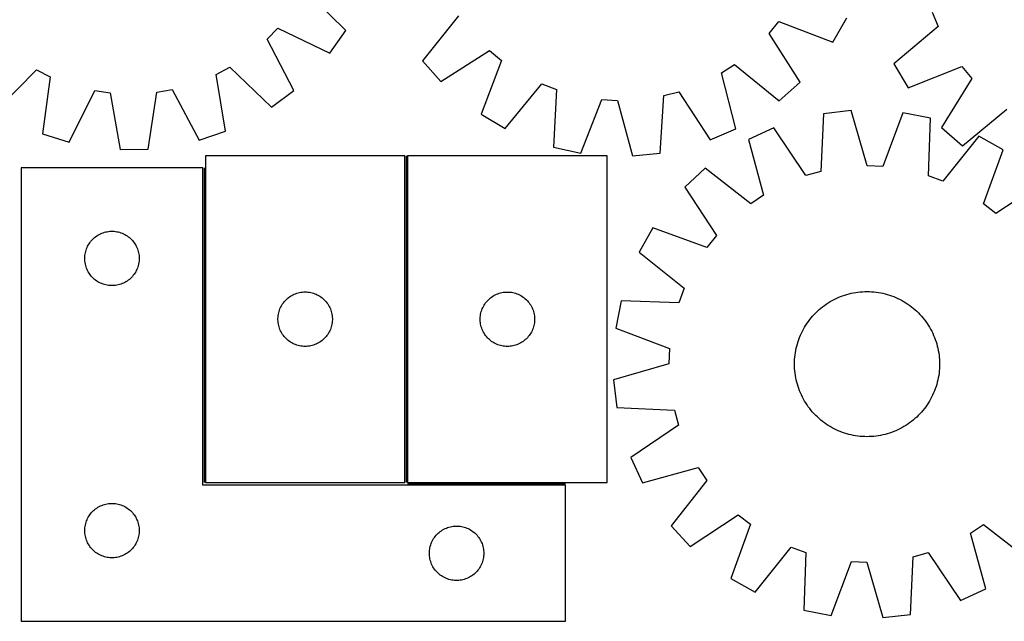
# Model space of a CAD drawing. Header units: millimetres. Extents: x 7 to 1493, y 7 to 2993.
# Tile 6 of 13: x 287 to 830, y 2116 to 2447. Entities that reach past the tile are written whole.
import ezdxf

# ---------------------------------------------------------------- set-up
doc = ezdxf.new("R2010")
doc.units = ezdxf.units.MM
doc.layers.add('COMMON', color=5, linetype='CONTINUOUS', true_color=0x0000ff)
doc.layers.add('CUT', color=7, linetype='CONTINUOUS', true_color=0x000000)

msp = doc.modelspace()

# ---------------------------------------------------------------- linework, layer by layer
at = {"layer": 'COMMON'}
for p, q in [((500.078085, 2372.254669), (500.078085, 2192.286647)), ((388.578084, 2365.754668), (388.578084, 2192.286647)), ((500.828086, 2191.504668), (587.828084, 2191.504668))]:
    msp.add_line(p, q, dxfattribs=at)
at = {"layer": 'CUT'}
for p, q in [((466.788314, 2441.420442), (444.131197, 2463.683187)), ((528.92853, 2449.443171), (508.968897, 2424.733096)), ((790.082683, 2451.489456), (793.269176, 2443.529202)), ((700.166618, 2439.732291), (705.591159, 2446.372601)), ((705.591159, 2446.372601), (735.259702, 2435.025696)), ((735.259702, 2435.025696), (743.00981, 2448.317286)), ((793.269176, 2443.529202), (768.983496, 2423.055304)), ((423.365405, 2436.552968), (429.341086, 2442.702001)), ((429.341086, 2442.702001), (457.923495, 2428.844849)), ((457.923495, 2428.844849), (466.788314, 2441.420442)), ((717.204658, 2412.924085), (700.166618, 2439.732291)), ((438.034038, 2408.378406), (423.365405, 2436.552968)), ((519.215036, 2413.254979), (546.023242, 2430.293019)), ((546.023242, 2430.293019), (552.663553, 2424.868478)), ((508.968897, 2424.733096), (519.215036, 2413.254979)), ((552.663553, 2424.868478), (541.316647, 2395.199935)), ((673.805452, 2417.998543), (681.016466, 2422.637579)), ((681.016466, 2422.637579), (705.726541, 2402.677946)), ((768.983496, 2423.055304), (776.865562, 2409.841539)), ((776.865562, 2409.841539), (806.419656, 2421.483287)), ((806.419656, 2421.483287), (811.910044, 2414.897317)), ((273.848913, 2396.986359), (296.111658, 2419.643476)), ((296.111658, 2419.643476), (303.806323, 2415.860421)), ((395.232266, 2417.167579), (402.815632, 2421.169071)), ((400.476545, 2385.839121), (395.232266, 2417.167579)), ((402.815632, 2421.169071), (425.717022, 2399.157686)), ((681.7254, 2387.23738), (673.805452, 2417.998543)), ((303.806323, 2415.860421), (299.459838, 2384.39484)), ((554.608238, 2387.449827), (574.839313, 2411.938158)), ((574.839313, 2411.938158), (582.830899, 2408.831082)), ((705.726541, 2402.677946), (717.204658, 2412.924085)), ((811.910044, 2414.897317), (795.139773, 2387.920794)), ((314.159317, 2379.849968), (328.331012, 2408.277733)), ((328.331012, 2408.277733), (336.818101, 2407.057617)), ((336.818101, 2407.057617), (342.407748, 2375.788933)), ((357.792226, 2376.008892), (362.485645, 2407.424597)), ((362.485645, 2407.424597), (370.934384, 2408.886853)), ((370.934384, 2408.886853), (385.913008, 2380.875863)), ((425.717022, 2399.157686), (438.034038, 2408.378406)), ((582.830899, 2408.831082), (581.207434, 2377.108233)), ((640.044992, 2373.771566), (642.018396, 2405.47457)), ((642.018396, 2405.47457), (650.310018, 2407.658228)), ((650.310018, 2407.658228), (667.64283, 2381.039656)), ((596.243403, 2373.84477), (607.916988, 2403.386303)), ((607.916988, 2403.386303), (616.477578, 2402.900834)), ((616.477578, 2402.900834), (624.73647, 2372.228934)), ((541.316647, 2395.199935), (554.608238, 2387.449827)), ((730.156641, 2395.439851), (728.714704, 2363.708234)), ((745.437166, 2397.238765), (730.156641, 2395.439851)), ((754.208813, 2366.70955), (745.437166, 2397.238765)), ((773.953308, 2396.100562), (762.776335, 2366.367583)), ((789.041846, 2393.089488), (773.953308, 2396.100562)), ((806.71934, 2377.789449), (831.229456, 2397.994126)), ((787.950131, 2361.343891), (789.041846, 2393.089488)), ((299.459838, 2384.39484), (314.159317, 2379.849968)), ((385.913008, 2380.875863), (400.476545, 2385.839121)), ((667.64283, 2381.039656), (681.7254, 2387.23738)), ((702.684455, 2387.710374), (688.707706, 2381.277564)), ((720.460833, 2361.385954), (702.684455, 2387.710374)), ((795.139773, 2387.920794), (806.71934, 2377.789449)), ((688.707706, 2381.277564), (697.141952, 2350.653419)), ((815.810584, 2383.19502), (795.992655, 2358.371151)), ((829.230163, 2375.668704), (815.810584, 2383.19502)), ((342.407748, 2375.788933), (357.792226, 2376.008892)), ((581.207434, 2377.108233), (596.243403, 2373.84477)), ((624.73647, 2372.228934), (640.044992, 2373.771566)), ((818.381952, 2345.814206), (829.230163, 2375.668704)), ((389.328085, 2372.286647), (389.328085, 2192.286647)), ((499.328085, 2372.286647), (389.328085, 2372.286647)), ((499.328085, 2192.286647), (499.328085, 2372.286647)), ((500.828086, 2372.254669), (500.828086, 2192.254669)), ((610.828086, 2372.254669), (500.828086, 2372.254669)), ((610.828086, 2192.254669), (610.828086, 2372.254669)), ((387.828084, 2365.754668), (287.828084, 2365.754668)), ((287.828084, 2365.754668), (287.828084, 2115.754668)), ((387.828084, 2190.754668), (387.828084, 2365.754668)), ((664.968644, 2365.437022), (653.663814, 2355.000004)), ((690.009678, 2345.894214), (664.968644, 2365.437022)), ((728.714704, 2363.708234), (720.460833, 2361.385954)), ((762.776335, 2366.367583), (754.208813, 2366.70955)), ((795.992655, 2358.371151), (787.950131, 2361.343891)), ((851.631187, 2357.986511), (825.11222, 2340.501686)), ((653.663814, 2355.000004), (671.14864, 2328.481036)), ((697.141952, 2350.653419), (690.009678, 2345.894214)), ((825.11222, 2340.501686), (818.381952, 2345.814206)), ((330.778433, 2328.99485), (331.469368, 2329.340202)), ((331.469368, 2329.340202), (332.177166, 2329.649528)), ((332.177166, 2329.649528), (332.899948, 2329.922007)), ((332.899948, 2329.922007), (333.6358, 2330.156916)), ((333.6358, 2330.156916), (334.382768, 2330.353634)), ((334.382768, 2330.353634), (335.138873, 2330.511638)), ((335.138873, 2330.511638), (335.902109, 2330.630508)), ((335.902109, 2330.630508), (336.670452, 2330.709931)), ((336.670452, 2330.709931), (337.441866, 2330.749695)), ((337.441866, 2330.749695), (338.214303, 2330.749695)), ((338.214303, 2330.749695), (338.985716, 2330.709931)), ((338.985716, 2330.709931), (339.75406, 2330.630508)), ((339.75406, 2330.630508), (340.517296, 2330.511638)), ((340.517296, 2330.511638), (341.2734, 2330.353634)), ((341.2734, 2330.353634), (342.020369, 2330.156916)), ((342.020369, 2330.156916), (342.75622, 2329.922007)), ((342.75622, 2329.922007), (343.479003, 2329.649528)), ((343.479003, 2329.649528), (344.1868, 2329.340202)), ((344.1868, 2329.340202), (344.877735, 2328.99485)), ((635.981621, 2332.598979), (628.455305, 2319.1794)), ((665.83612, 2321.750769), (635.981621, 2332.598979)), ((324.773806, 2323.142889), (325.171451, 2323.805111)), ((325.171451, 2323.805111), (325.602659, 2324.445985)), ((325.602659, 2324.445985), (326.066287, 2325.063811)), ((326.066287, 2325.063811), (326.561105, 2325.65695)), ((326.561105, 2325.65695), (327.085801, 2326.223831)), ((327.085801, 2326.223831), (327.638984, 2326.762949)), ((327.638984, 2326.762949), (328.219187, 2327.272875)), ((328.219187, 2327.272875), (328.82487, 2327.752257)), ((328.82487, 2327.752257), (329.454428, 2328.199824)), ((329.454428, 2328.199824), (330.106192, 2328.614388)), ((330.106192, 2328.614388), (330.778433, 2328.99485)), ((344.877735, 2328.99485), (345.549976, 2328.614388)), ((345.549976, 2328.614388), (346.20174, 2328.199824)), ((346.20174, 2328.199824), (346.831298, 2327.752257)), ((346.831298, 2327.752257), (347.436982, 2327.272875)), ((347.436982, 2327.272875), (348.017184, 2326.762949)), ((348.017184, 2326.762949), (348.570367, 2326.223831)), ((348.570367, 2326.223831), (349.095063, 2325.65695)), ((349.095063, 2325.65695), (349.589881, 2325.063811)), ((349.589881, 2325.063811), (350.053509, 2324.445985)), ((350.053509, 2324.445985), (350.484718, 2323.805111)), ((350.484718, 2323.805111), (350.882363, 2323.142889)), ((671.14864, 2328.481036), (665.83612, 2321.750769)), ((323.006766, 2318.063027), (323.145249, 2318.822949)), ((323.145249, 2318.822949), (323.322668, 2319.574735)), ((323.322668, 2319.574735), (323.538553, 2320.316391)), ((323.538553, 2320.316391), (323.792332, 2321.04595)), ((323.792332, 2321.04595), (324.083331, 2321.761477)), ((324.083331, 2321.761477), (324.410778, 2322.461075)), ((324.410778, 2322.461075), (324.773806, 2323.142889)), ((350.882363, 2323.142889), (351.24539, 2322.461075)), ((351.24539, 2322.461075), (351.572838, 2321.761477)), ((351.572838, 2321.761477), (351.863836, 2321.04595)), ((351.863836, 2321.04595), (352.117615, 2320.316391)), ((352.117615, 2320.316391), (352.3335, 2319.574735)), ((352.3335, 2319.574735), (352.510919, 2318.822949)), ((352.510919, 2318.822949), (352.649403, 2318.063027)), ((628.455305, 2319.1794), (653.279174, 2299.361472)), ((322.828084, 2315.754668), (322.847973, 2316.52685)), ((322.847973, 2314.982487), (322.828084, 2315.754668)), ((322.847973, 2316.52685), (322.907586, 2317.296983)), ((322.907586, 2314.212353), (322.847973, 2314.982487)), ((322.907586, 2317.296983), (323.006766, 2318.063027)), ((323.006766, 2313.44631), (322.907586, 2314.212353)), ((323.145249, 2312.686387), (323.006766, 2313.44631)), ((352.649403, 2313.44631), (352.510919, 2312.686387)), ((352.649403, 2318.063027), (352.748582, 2317.296983)), ((352.748582, 2314.212353), (352.649403, 2313.44631)), ((352.748582, 2317.296983), (352.808196, 2316.52685)), ((352.808196, 2314.982487), (352.748582, 2314.212353)), ((352.808196, 2316.52685), (352.828084, 2315.754668)), ((352.828084, 2315.754668), (352.808196, 2314.982487)), ((323.322668, 2311.934602), (323.145249, 2312.686387)), ((323.538553, 2311.192946), (323.322668, 2311.934602)), ((323.792332, 2310.463387), (323.538553, 2311.192946)), ((324.083331, 2309.74786), (323.792332, 2310.463387)), ((324.410778, 2309.048261), (324.083331, 2309.74786)), ((324.773806, 2308.366447), (324.410778, 2309.048261)), ((325.171451, 2307.704225), (324.773806, 2308.366447)), ((325.602659, 2307.063352), (325.171451, 2307.704225)), ((350.484718, 2307.704225), (350.053509, 2307.063352)), ((350.882363, 2308.366447), (350.484718, 2307.704225)), ((351.24539, 2309.048261), (350.882363, 2308.366447)), ((351.572838, 2309.74786), (351.24539, 2309.048261)), ((351.863836, 2310.463387), (351.572838, 2309.74786)), ((352.117615, 2311.192946), (351.863836, 2310.463387)), ((352.3335, 2311.934602), (352.117615, 2311.192946)), ((352.510919, 2312.686387), (352.3335, 2311.934602)), ((326.066287, 2306.445526), (325.602659, 2307.063352)), ((326.561105, 2305.852387), (326.066287, 2306.445526)), ((327.085801, 2305.285506), (326.561105, 2305.852387)), ((327.638984, 2304.746388), (327.085801, 2305.285506)), ((328.219187, 2304.236462), (327.638984, 2304.746388)), ((328.82487, 2303.75708), (328.219187, 2304.236462)), ((329.454428, 2303.309513), (328.82487, 2303.75708)), ((330.106192, 2302.894949), (329.454428, 2303.309513)), ((330.778433, 2302.514486), (330.106192, 2302.894949)), ((331.469368, 2302.169134), (330.778433, 2302.514486)), ((332.177166, 2301.859809), (331.469368, 2302.169134)), ((332.899948, 2301.58733), (332.177166, 2301.859809)), ((343.479003, 2301.859809), (342.75622, 2301.58733)), ((344.1868, 2302.169134), (343.479003, 2301.859809)), ((344.877735, 2302.514486), (344.1868, 2302.169134)), ((345.549976, 2302.894949), (344.877735, 2302.514486)), ((346.20174, 2303.309513), (345.549976, 2302.894949)), ((346.831298, 2303.75708), (346.20174, 2303.309513)), ((347.436982, 2304.236462), (346.831298, 2303.75708)), ((348.017184, 2304.746388), (347.436982, 2304.236462)), ((348.570367, 2305.285506), (348.017184, 2304.746388)), ((349.095063, 2305.852387), (348.570367, 2305.285506)), ((349.589881, 2306.445526), (349.095063, 2305.852387)), ((350.053509, 2307.063352), (349.589881, 2306.445526)), ((333.6358, 2301.35242), (332.899948, 2301.58733)), ((334.382768, 2301.155703), (333.6358, 2301.35242)), ((335.138873, 2300.997699), (334.382768, 2301.155703)), ((335.902109, 2300.878828), (335.138873, 2300.997699)), ((336.670452, 2300.799405), (335.902109, 2300.878828)), ((337.441866, 2300.759641), (336.670452, 2300.799405)), ((338.214303, 2300.759641), (337.441866, 2300.759641)), ((338.985716, 2300.799405), (338.214303, 2300.759641)), ((339.75406, 2300.878828), (338.985716, 2300.799405)), ((340.517296, 2300.997699), (339.75406, 2300.878828)), ((341.2734, 2301.155703), (340.517296, 2300.997699)), ((342.020369, 2301.35242), (341.2734, 2301.155703)), ((342.75622, 2301.58733), (342.020369, 2301.35242)), ((439.036804, 2296.322399), (439.766363, 2296.576178)), ((439.766363, 2296.576178), (440.508018, 2296.792063)), ((440.508018, 2296.792063), (441.259804, 2296.969482)), ((441.259804, 2296.969482), (442.019727, 2297.107966)), ((442.019727, 2297.107966), (442.78577, 2297.207145)), ((442.78577, 2297.207145), (443.555904, 2297.266759)), ((443.555904, 2297.266759), (444.328085, 2297.286647)), ((444.328085, 2297.286647), (445.100267, 2297.266759)), ((445.100267, 2297.266759), (445.8704, 2297.207145)), ((445.8704, 2297.207145), (446.636444, 2297.107966)), ((446.636444, 2297.107966), (447.396366, 2296.969482)), ((447.396366, 2296.969482), (448.148152, 2296.792063)), ((448.148152, 2296.792063), (448.889808, 2296.576178)), ((448.889808, 2296.576178), (449.619367, 2296.322399)), ((550.536805, 2296.290422), (551.266364, 2296.5442)), ((551.266364, 2296.5442), (552.008019, 2296.760085)), ((552.008019, 2296.760085), (552.759805, 2296.937505)), ((552.759805, 2296.937505), (553.519728, 2297.075988)), ((553.519728, 2297.075988), (554.285771, 2297.175167)), ((554.285771, 2297.175167), (555.055905, 2297.234781)), ((555.055905, 2297.234781), (555.828086, 2297.254669)), ((555.828086, 2297.254669), (556.600268, 2297.234781)), ((556.600268, 2297.234781), (557.370401, 2297.175167)), ((557.370401, 2297.175167), (558.136445, 2297.075988)), ((558.136445, 2297.075988), (558.896367, 2296.937505)), ((558.896367, 2296.937505), (559.648153, 2296.760085)), ((559.648153, 2296.760085), (560.389809, 2296.5442)), ((560.389809, 2296.5442), (561.119368, 2296.290422)), ((653.279174, 2299.361472), (650.306434, 2291.318948)), ((744.217308, 2296.25909), (745.439356, 2296.551672)), ((745.439356, 2296.551672), (746.669992, 2296.805725)), ((746.669992, 2296.805725), (747.908, 2297.020997)), ((747.908, 2297.020997), (749.15216, 2297.197276)), ((749.15216, 2297.197276), (750.401242, 2297.334388)), ((750.401242, 2297.334388), (751.654015, 2297.432198)), ((751.654015, 2297.432198), (752.909242, 2297.490609)), ((752.909242, 2297.490609), (754.165684, 2297.509563)), ((754.165684, 2297.509563), (755.422102, 2297.489042)), ((755.422102, 2297.489042), (756.677256, 2297.429067)), ((756.677256, 2297.429067), (757.929906, 2297.329696)), ((757.929906, 2297.329696), (759.178816, 2297.191027)), ((759.178816, 2297.191027), (760.422755, 2297.013197)), ((760.422755, 2297.013197), (761.660494, 2296.796382)), ((761.660494, 2296.796382), (762.890812, 2296.540796)), ((762.890812, 2296.540796), (764.112495, 2296.24669)), ((431.88293, 2290.660303), (432.330497, 2291.289861)), ((432.330497, 2291.289861), (432.809879, 2291.895545)), ((432.809879, 2291.895545), (433.319805, 2292.475747)), ((433.319805, 2292.475747), (433.858923, 2293.02893)), ((433.858923, 2293.02893), (434.425803, 2293.553626)), ((434.425803, 2293.553626), (435.018943, 2294.048444)), ((435.018943, 2294.048444), (435.636769, 2294.512072)), ((435.636769, 2294.512072), (436.277642, 2294.943281)), ((436.277642, 2294.943281), (436.939864, 2295.340926)), ((436.939864, 2295.340926), (437.621678, 2295.703953)), ((437.621678, 2295.703953), (438.321277, 2296.031401)), ((438.321277, 2296.031401), (439.036804, 2296.322399)), ((449.619367, 2296.322399), (450.334894, 2296.031401)), ((450.334894, 2296.031401), (451.034492, 2295.703953)), ((451.034492, 2295.703953), (451.716306, 2295.340926)), ((451.716306, 2295.340926), (452.378528, 2294.943281)), ((452.378528, 2294.943281), (453.019402, 2294.512072)), ((453.019402, 2294.512072), (453.637227, 2294.048444)), ((453.637227, 2294.048444), (454.230367, 2293.553626)), ((454.230367, 2293.553626), (454.797248, 2293.02893)), ((454.797248, 2293.02893), (455.336366, 2292.475747)), ((455.336366, 2292.475747), (455.846292, 2291.895545)), ((455.846292, 2291.895545), (456.325674, 2291.289861)), ((456.325674, 2291.289861), (456.77324, 2290.660303)), ((543.382931, 2290.628325), (543.830498, 2291.257884)), ((543.830498, 2291.257884), (544.30988, 2291.863567)), ((544.30988, 2291.863567), (544.819806, 2292.443769)), ((544.819806, 2292.443769), (545.358924, 2292.996952)), ((545.358924, 2292.996952), (545.925804, 2293.521648)), ((545.925804, 2293.521648), (546.518944, 2294.016466)), ((546.518944, 2294.016466), (547.13677, 2294.480094)), ((547.13677, 2294.480094), (547.777643, 2294.911303)), ((547.777643, 2294.911303), (548.439865, 2295.308948)), ((548.439865, 2295.308948), (549.121679, 2295.671976)), ((549.121679, 2295.671976), (549.821278, 2295.999423)), ((549.821278, 2295.999423), (550.536805, 2296.290422)), ((561.119368, 2296.290422), (561.834895, 2295.999423)), ((561.834895, 2295.999423), (562.534493, 2295.671976)), ((562.534493, 2295.671976), (563.216307, 2295.308948)), ((563.216307, 2295.308948), (563.878529, 2294.911303)), ((563.878529, 2294.911303), (564.519403, 2294.480094)), ((564.519403, 2294.480094), (565.137228, 2294.016466)), ((565.137228, 2294.016466), (565.730368, 2293.521648)), ((565.730368, 2293.521648), (566.297249, 2292.996952)), ((566.297249, 2292.996952), (566.836367, 2292.443769)), ((566.836367, 2292.443769), (567.346293, 2291.863567)), ((567.346293, 2291.863567), (567.825675, 2291.257884)), ((567.825675, 2291.257884), (568.273241, 2290.628325)), ((618.560838, 2292.410662), (615.549764, 2277.322124)), ((650.306434, 2291.318948), (618.560838, 2292.410662)), ((731.678043, 2290.6068), (732.728736, 2291.29604)), ((732.728736, 2291.29604), (733.80056, 2291.951936)), ((733.80056, 2291.951936), (734.892458, 2292.573841)), ((734.892458, 2292.573841), (736.003351, 2293.161143)), ((736.003351, 2293.161143), (737.132143, 2293.713261)), ((737.132143, 2293.713261), (738.277722, 2294.22965)), ((738.277722, 2294.22965), (739.438955, 2294.7098)), ((739.438955, 2294.7098), (740.614696, 2295.153239)), ((740.614696, 2295.153239), (741.803787, 2295.559528)), ((741.803787, 2295.559528), (743.005053, 2295.928266)), ((743.005053, 2295.928266), (744.217308, 2296.25909)), ((764.112495, 2296.24669), (765.324337, 2295.914356)), ((765.324337, 2295.914356), (766.525142, 2295.54412)), ((766.525142, 2295.54412), (767.713725, 2295.13635)), ((767.713725, 2295.13635), (768.888913, 2294.691446)), ((768.888913, 2294.691446), (770.049547, 2294.209848)), ((770.049547, 2294.209848), (771.19448, 2293.692031)), ((771.19448, 2293.692031), (772.322584, 2293.138507)), ((772.322584, 2293.138507), (773.432744, 2292.549821)), ((773.432744, 2292.549821), (774.523865, 2291.926555)), ((774.523865, 2291.926555), (775.594871, 2291.269323)), ((775.594871, 2291.269323), (776.644704, 2290.578775)), ((429.571116, 2284.975859), (429.72912, 2285.731963)), ((429.72912, 2285.731963), (429.925837, 2286.478932)), ((429.925837, 2286.478932), (430.160747, 2287.214783)), ((430.160747, 2287.214783), (430.433226, 2287.937566)), ((430.433226, 2287.937566), (430.742551, 2288.645363)), ((430.742551, 2288.645363), (431.087903, 2289.336298)), ((431.087903, 2289.336298), (431.468366, 2290.008539)), ((431.468366, 2290.008539), (431.88293, 2290.660303)), ((456.77324, 2290.660303), (457.187805, 2290.008539)), ((457.187805, 2290.008539), (457.568267, 2289.336298)), ((457.568267, 2289.336298), (457.913619, 2288.645363)), ((457.913619, 2288.645363), (458.222945, 2287.937566)), ((458.222945, 2287.937566), (458.495424, 2287.214783)), ((458.495424, 2287.214783), (458.730333, 2286.478932)), ((458.730333, 2286.478932), (458.927051, 2285.731963)), ((458.927051, 2285.731963), (459.085054, 2284.975859)), ((541.071117, 2284.943881), (541.229121, 2285.699985)), ((541.229121, 2285.699985), (541.425838, 2286.446954)), ((541.425838, 2286.446954), (541.660748, 2287.182805)), ((541.660748, 2287.182805), (541.933227, 2287.905588)), ((541.933227, 2287.905588), (542.242552, 2288.613385)), ((542.242552, 2288.613385), (542.587904, 2289.30432)), ((542.587904, 2289.30432), (542.968367, 2289.976561)), ((542.968367, 2289.976561), (543.382931, 2290.628325)), ((568.273241, 2290.628325), (568.687806, 2289.976561)), ((568.687806, 2289.976561), (569.068268, 2289.30432)), ((569.068268, 2289.30432), (569.41362, 2288.613385)), ((569.41362, 2288.613385), (569.722946, 2287.905588)), ((569.722946, 2287.905588), (569.995425, 2287.182805)), ((569.995425, 2287.182805), (570.230334, 2286.446954)), ((570.230334, 2286.446954), (570.427052, 2285.699985)), ((570.427052, 2285.699985), (570.585055, 2284.943881)), ((724.999081, 2284.909623), (725.874117, 2285.811465)), ((725.874117, 2285.811465), (726.777049, 2286.685376)), ((726.777049, 2286.685376), (727.706985, 2287.530494)), ((727.706985, 2287.530494), (728.663009, 2288.345986)), ((728.663009, 2288.345986), (729.644176, 2289.131045)), ((729.644176, 2289.131045), (730.649518, 2289.884898)), ((730.649518, 2289.884898), (731.678043, 2290.6068)), ((776.644704, 2290.578775), (777.672329, 2289.855591)), ((777.672329, 2289.855591), (778.67673, 2289.100486)), ((778.67673, 2289.100486), (779.656918, 2288.314204)), ((779.656918, 2288.314204), (780.611924, 2287.497521)), ((780.611924, 2287.497521), (781.540807, 2286.651245)), ((781.540807, 2286.651245), (782.442648, 2285.776209)), ((782.442648, 2285.776209), (783.31656, 2284.873277)), ((429.333058, 2282.672866), (429.372822, 2283.444279)), ((429.333058, 2281.900429), (429.333058, 2282.672866)), ((429.372822, 2281.129015), (429.333058, 2281.900429)), ((429.372822, 2283.444279), (429.452245, 2284.212623)), ((429.452245, 2280.360672), (429.372822, 2281.129015)), ((429.452245, 2284.212623), (429.571116, 2284.975859)), ((429.571116, 2279.597436), (429.452245, 2280.360672)), ((459.085054, 2284.975859), (459.203925, 2284.212623)), ((459.203925, 2280.360672), (459.085054, 2279.597436)), ((459.203925, 2284.212623), (459.283348, 2283.444279)), ((459.283348, 2281.129015), (459.203925, 2280.360672)), ((459.283348, 2283.444279), (459.323112, 2282.672866)), ((459.323112, 2281.900429), (459.283348, 2281.129015)), ((459.323112, 2282.672866), (459.323112, 2281.900429)), ((540.833059, 2282.640888), (540.872823, 2283.412301)), ((540.833059, 2281.868451), (540.833059, 2282.640888)), ((540.872823, 2281.097037), (540.833059, 2281.868451)), ((540.872823, 2283.412301), (540.952246, 2284.180645)), ((540.952246, 2280.328694), (540.872823, 2281.097037)), ((540.952246, 2284.180645), (541.071117, 2284.943881)), ((541.071117, 2279.565458), (540.952246, 2280.328694)), ((570.585055, 2284.943881), (570.703926, 2284.180645)), ((570.703926, 2280.328694), (570.585055, 2279.565458)), ((570.703926, 2284.180645), (570.783349, 2283.412301)), ((570.783349, 2281.097037), (570.703926, 2280.328694)), ((570.783349, 2283.412301), (570.823113, 2282.640888)), ((570.823113, 2281.868451), (570.783349, 2281.097037)), ((570.823113, 2282.640888), (570.823113, 2281.868451)), ((721.071551, 2280.013521), (721.794734, 2281.041145)), ((721.794734, 2281.041145), (722.54984, 2282.045547)), ((722.54984, 2282.045547), (723.336122, 2283.025734)), ((723.336122, 2283.025734), (724.152804, 2283.980741)), ((724.152804, 2283.980741), (724.999081, 2284.909623)), ((783.31656, 2284.873277), (784.161678, 2283.94334)), ((784.161678, 2283.94334), (784.977169, 2282.987317)), ((784.977169, 2282.987317), (785.762229, 2282.00615)), ((785.762229, 2282.00615), (786.516081, 2281.000808)), ((786.516081, 2281.000808), (787.237984, 2279.972283)), ((429.72912, 2278.841331), (429.571116, 2279.597436)), ((429.925837, 2278.094363), (429.72912, 2278.841331)), ((430.160747, 2277.358511), (429.925837, 2278.094363)), ((430.433226, 2276.635729), (430.160747, 2277.358511)), ((430.742551, 2275.927931), (430.433226, 2276.635729)), ((431.087903, 2275.236996), (430.742551, 2275.927931)), ((431.468366, 2274.564755), (431.087903, 2275.236996)), ((457.568267, 2275.236996), (457.187805, 2274.564755)), ((457.913619, 2275.927931), (457.568267, 2275.236996)), ((458.222945, 2276.635729), (457.913619, 2275.927931)), ((458.495424, 2277.358511), (458.222945, 2276.635729)), ((458.730333, 2278.094363), (458.495424, 2277.358511)), ((458.927051, 2278.841331), (458.730333, 2278.094363)), ((459.085054, 2279.597436), (458.927051, 2278.841331)), ((541.229121, 2278.809353), (541.071117, 2279.565458)), ((541.425838, 2278.062385), (541.229121, 2278.809353)), ((541.660748, 2277.326534), (541.425838, 2278.062385)), ((541.933227, 2276.603751), (541.660748, 2277.326534)), ((542.242552, 2275.895953), (541.933227, 2276.603751)), ((542.587904, 2275.205018), (542.242552, 2275.895953)), ((542.968367, 2274.532777), (542.587904, 2275.205018)), ((569.068268, 2275.205018), (568.687806, 2274.532777)), ((569.41362, 2275.895953), (569.068268, 2275.205018)), ((569.722946, 2276.603751), (569.41362, 2275.895953)), ((569.995425, 2277.326534), (569.722946, 2276.603751)), ((570.230334, 2278.062385), (569.995425, 2277.326534)), ((570.427052, 2278.809353), (570.230334, 2278.062385)), ((570.585055, 2279.565458), (570.427052, 2278.809353)), ((615.549764, 2277.322124), (645.282743, 2266.145152)), ((717.958294, 2274.563297), (718.511818, 2275.6914)), ((718.511818, 2275.6914), (719.100504, 2276.80156)), ((719.100504, 2276.80156), (719.72377, 2277.892682)), ((719.72377, 2277.892682), (720.381002, 2278.963688)), ((720.381002, 2278.963688), (721.071551, 2280.013521)), ((787.237984, 2279.972283), (787.927223, 2278.921589)), ((787.927223, 2278.921589), (788.583119, 2277.849765)), ((788.583119, 2277.849765), (789.205025, 2276.757868)), ((789.205025, 2276.757868), (789.792327, 2275.646975)), ((789.792327, 2275.646975), (790.344444, 2274.518182)), ((431.88293, 2273.912991), (431.468366, 2274.564755)), ((432.330497, 2273.283433), (431.88293, 2273.912991)), ((432.809879, 2272.67775), (432.330497, 2273.283433)), ((433.319805, 2272.097547), (432.809879, 2272.67775)), ((433.858923, 2271.544364), (433.319805, 2272.097547)), ((434.425803, 2271.019668), (433.858923, 2271.544364)), ((435.018943, 2270.52485), (434.425803, 2271.019668)), ((435.636769, 2270.061222), (435.018943, 2270.52485)), ((436.277642, 2269.630014), (435.636769, 2270.061222)), ((436.939864, 2269.232369), (436.277642, 2269.630014)), ((452.378528, 2269.630014), (451.716306, 2269.232369)), ((453.019402, 2270.061222), (452.378528, 2269.630014)), ((453.637227, 2270.52485), (453.019402, 2270.061222)), ((454.230367, 2271.019668), (453.637227, 2270.52485)), ((454.797248, 2271.544364), (454.230367, 2271.019668)), ((455.336366, 2272.097547), (454.797248, 2271.544364)), ((455.846292, 2272.67775), (455.336366, 2272.097547)), ((456.325674, 2273.283433), (455.846292, 2272.67775)), ((456.77324, 2273.912991), (456.325674, 2273.283433)), ((457.187805, 2274.564755), (456.77324, 2273.912991)), ((543.382931, 2273.881013), (542.968367, 2274.532777)), ((543.830498, 2273.251455), (543.382931, 2273.881013)), ((544.30988, 2272.645772), (543.830498, 2273.251455)), ((544.819806, 2272.065569), (544.30988, 2272.645772)), ((545.358924, 2271.512387), (544.819806, 2272.065569)), ((545.925804, 2270.98769), (545.358924, 2271.512387)), ((546.518944, 2270.492872), (545.925804, 2270.98769)), ((547.13677, 2270.029244), (546.518944, 2270.492872)), ((547.777643, 2269.598036), (547.13677, 2270.029244)), ((548.439865, 2269.200391), (547.777643, 2269.598036)), ((563.878529, 2269.598036), (563.216307, 2269.200391)), ((564.519403, 2270.029244), (563.878529, 2269.598036)), ((565.137228, 2270.492872), (564.519403, 2270.029244)), ((565.730368, 2270.98769), (565.137228, 2270.492872)), ((566.297249, 2271.512387), (565.730368, 2270.98769)), ((566.836367, 2272.065569), (566.297249, 2271.512387)), ((567.346293, 2272.645772), (566.836367, 2272.065569)), ((567.825675, 2273.251455), (567.346293, 2272.645772)), ((568.273241, 2273.881013), (567.825675, 2273.251455)), ((568.687806, 2274.532777), (568.273241, 2273.881013)), ((715.73597, 2268.693153), (716.106205, 2269.893958)), ((716.106205, 2269.893958), (716.513976, 2271.082541)), ((716.513976, 2271.082541), (716.95888, 2272.257729)), ((716.95888, 2272.257729), (717.440477, 2273.418363)), ((717.440477, 2273.418363), (717.958294, 2274.563297)), ((790.344444, 2274.518182), (790.860833, 2273.372604)), ((790.860833, 2273.372604), (791.340984, 2272.211371)), ((791.340984, 2272.211371), (791.784423, 2271.035629)), ((791.784423, 2271.035629), (792.190712, 2269.846538)), ((792.190712, 2269.846538), (792.55945, 2268.645273)), ((437.621678, 2268.869341), (436.939864, 2269.232369)), ((438.321277, 2268.541894), (437.621678, 2268.869341)), ((439.036804, 2268.250895), (438.321277, 2268.541894)), ((439.766363, 2267.997116), (439.036804, 2268.250895)), ((440.508018, 2267.781231), (439.766363, 2267.997116)), ((441.259804, 2267.603812), (440.508018, 2267.781231)), ((442.019727, 2267.465329), (441.259804, 2267.603812)), ((442.78577, 2267.366149), (442.019727, 2267.465329)), ((443.555904, 2267.306536), (442.78577, 2267.366149)), ((444.328085, 2267.286647), (443.555904, 2267.306536)), ((445.100267, 2267.306536), (444.328085, 2267.286647)), ((445.8704, 2267.366149), (445.100267, 2267.306536)), ((446.636444, 2267.465329), (445.8704, 2267.366149)), ((447.396366, 2267.603812), (446.636444, 2267.465329)), ((448.148152, 2267.781231), (447.396366, 2267.603812)), ((448.889808, 2267.997116), (448.148152, 2267.781231)), ((449.619367, 2268.250895), (448.889808, 2267.997116)), ((450.334894, 2268.541894), (449.619367, 2268.250895)), ((451.034492, 2268.869341), (450.334894, 2268.541894)), ((451.716306, 2269.232369), (451.034492, 2268.869341)), ((549.121679, 2268.837363), (548.439865, 2269.200391)), ((549.821278, 2268.509916), (549.121679, 2268.837363)), ((550.536805, 2268.218917), (549.821278, 2268.509916)), ((551.266364, 2267.965139), (550.536805, 2268.218917)), ((552.008019, 2267.749253), (551.266364, 2267.965139)), ((552.759805, 2267.571834), (552.008019, 2267.749253)), ((553.519728, 2267.433351), (552.759805, 2267.571834)), ((554.285771, 2267.334171), (553.519728, 2267.433351)), ((555.055905, 2267.274558), (554.285771, 2267.334171)), ((555.828086, 2267.254669), (555.055905, 2267.274558)), ((556.600268, 2267.274558), (555.828086, 2267.254669)), ((557.370401, 2267.334171), (556.600268, 2267.274558)), ((558.136445, 2267.433351), (557.370401, 2267.334171)), ((558.896367, 2267.571834), (558.136445, 2267.433351)), ((559.648153, 2267.749253), (558.896367, 2267.571834)), ((560.389809, 2267.965139), (559.648153, 2267.749253)), ((561.119368, 2268.218917), (560.389809, 2267.965139)), ((561.834895, 2268.509916), (561.119368, 2268.218917)), ((562.534493, 2268.837363), (561.834895, 2268.509916)), ((563.216307, 2269.200391), (562.534493, 2268.837363)), ((645.282743, 2266.145152), (644.940776, 2257.57763)), ((714.637128, 2263.791571), (714.853944, 2265.02931)), ((714.853944, 2265.02931), (715.10953, 2266.259628)), ((715.10953, 2266.259628), (715.403635, 2267.481311)), ((715.403635, 2267.481311), (715.73597, 2268.693153)), ((792.55945, 2268.645273), (792.890273, 2267.433018)), ((792.890273, 2267.433018), (793.182856, 2266.210969)), ((793.182856, 2266.210969), (793.436908, 2264.980334)), ((793.436908, 2264.980334), (793.65218, 2263.742325)), ((714.140762, 2257.534501), (714.161283, 2258.790919)), ((714.161283, 2258.790919), (714.221258, 2260.046072)), ((714.221258, 2260.046072), (714.32063, 2261.298722)), ((714.32063, 2261.298722), (714.459299, 2262.547633)), ((714.459299, 2262.547633), (714.637128, 2263.791571)), ((793.65218, 2263.742325), (793.828459, 2262.498166)), ((793.828459, 2262.498166), (793.965571, 2261.249083)), ((793.965571, 2261.249083), (794.063381, 2259.99631)), ((794.063381, 2259.99631), (794.121792, 2258.741083)), ((794.121792, 2258.741083), (794.140747, 2257.484641)), ((644.940776, 2257.57763), (614.411561, 2248.805983)), ((714.159717, 2256.278058), (714.140762, 2257.534501)), ((714.218128, 2255.022831), (714.159717, 2256.278058)), ((714.315938, 2253.770058), (714.218128, 2255.022831)), ((714.45305, 2252.520976), (714.315938, 2253.770058)), ((793.960879, 2253.72042), (793.82221, 2252.471509)), ((794.060251, 2254.97307), (793.960879, 2253.72042)), ((794.120226, 2256.228223), (794.060251, 2254.97307)), ((794.140747, 2257.484641), (794.120226, 2256.228223)), ((614.411561, 2248.805983), (616.210474, 2233.525457)), ((714.629329, 2251.276817), (714.45305, 2252.520976)), ((714.844601, 2250.038808), (714.629329, 2251.276817)), ((715.098653, 2248.808173), (714.844601, 2250.038808)), ((715.391236, 2247.586124), (715.098653, 2248.808173)), ((715.722059, 2246.373869), (715.391236, 2247.586124)), ((793.171979, 2248.759513), (792.877874, 2247.537831)), ((793.427565, 2249.989831), (793.171979, 2248.759513)), ((793.644381, 2251.22757), (793.427565, 2249.989831)), ((793.82221, 2252.471509), (793.644381, 2251.22757)), ((716.090797, 2245.172603), (715.722059, 2246.373869)), ((716.497086, 2243.983513), (716.090797, 2245.172603)), ((716.940525, 2242.807771), (716.497086, 2243.983513)), ((717.420676, 2241.646538), (716.940525, 2242.807771)), ((791.322629, 2242.761412), (790.841032, 2241.600779)), ((791.767533, 2243.936601), (791.322629, 2242.761412)), ((792.175304, 2245.125184), (791.767533, 2243.936601)), ((792.545539, 2246.325989), (792.175304, 2245.125184)), ((792.877874, 2247.537831), (792.545539, 2246.325989)), ((717.937065, 2240.50096), (717.420676, 2241.646538)), ((718.489182, 2239.372167), (717.937065, 2240.50096)), ((719.076484, 2238.261274), (718.489182, 2239.372167)), ((719.69839, 2237.169377), (719.076484, 2238.261274)), ((720.354286, 2236.097552), (719.69839, 2237.169377)), ((788.557738, 2237.12646), (787.900507, 2236.055454)), ((789.181005, 2238.217581), (788.557738, 2237.12646)), ((789.769691, 2239.327742), (789.181005, 2238.217581)), ((790.323215, 2240.455845), (789.769691, 2239.327742)), ((790.841032, 2241.600779), (790.323215, 2240.455845)), ((616.210474, 2233.525457), (647.942092, 2232.08352)), ((647.942092, 2232.08352), (650.264372, 2223.829649)), ((721.043525, 2235.046859), (720.354286, 2236.097552)), ((721.765428, 2234.018334), (721.043525, 2235.046859)), ((722.51928, 2233.012992), (721.765428, 2234.018334)), ((723.30434, 2232.031825), (722.51928, 2233.012992)), ((724.119831, 2231.075802), (723.30434, 2232.031825)), ((784.945387, 2231.993407), (784.128705, 2231.038401)), ((785.731669, 2232.973595), (784.945387, 2231.993407)), ((786.486775, 2233.977997), (785.731669, 2232.973595)), ((787.209958, 2235.005621), (786.486775, 2233.977997)), ((787.900507, 2236.055454), (787.209958, 2235.005621)), ((724.964949, 2230.145865), (724.119831, 2231.075802)), ((725.838861, 2229.242933), (724.964949, 2230.145865)), ((726.740702, 2228.367897), (725.838861, 2229.242933)), ((727.669585, 2227.52162), (726.740702, 2228.367897)), ((728.624591, 2226.704938), (727.669585, 2227.52162)), ((729.604779, 2225.918656), (728.624591, 2226.704938)), ((730.60918, 2225.163551), (729.604779, 2225.918656)), ((778.637333, 2225.888097), (777.631991, 2225.134244)), ((779.6185, 2226.673156), (778.637333, 2225.888097)), ((780.574524, 2227.488647), (779.6185, 2226.673156)), ((781.50446, 2228.333766), (780.574524, 2227.488647)), ((782.407392, 2229.207677), (781.50446, 2228.333766)), ((783.282428, 2230.109519), (782.407392, 2229.207677)), ((784.128705, 2231.038401), (783.282428, 2230.109519)), ((650.264372, 2223.829649), (623.939951, 2206.053271)), ((731.636805, 2224.440367), (730.60918, 2225.163551)), ((732.686638, 2223.749819), (731.636805, 2224.440367)), ((733.757644, 2223.092587), (732.686638, 2223.749819)), ((734.848765, 2222.469321), (733.757644, 2223.092587)), ((735.958925, 2221.880635), (734.848765, 2222.469321)), ((737.087029, 2221.327111), (735.958925, 2221.880635)), ((738.231962, 2220.809294), (737.087029, 2221.327111)), ((739.392596, 2220.327696), (738.231962, 2220.809294)), ((770.003787, 2220.789492), (768.842554, 2220.309341)), ((771.149366, 2221.305881), (770.003787, 2220.789492)), ((772.278158, 2221.857999), (771.149366, 2221.305881)), ((773.389051, 2222.4453), (772.278158, 2221.857999)), ((774.480949, 2223.067206), (773.389051, 2222.4453)), ((775.552773, 2223.723102), (774.480949, 2223.067206)), ((776.603466, 2224.412342), (775.552773, 2223.723102)), ((777.631991, 2225.134244), (776.603466, 2224.412342)), ((740.567784, 2219.882792), (739.392596, 2220.327696)), ((741.756367, 2219.475021), (740.567784, 2219.882792)), ((742.957172, 2219.104786), (741.756367, 2219.475021)), ((744.169014, 2218.772452), (742.957172, 2219.104786)), ((745.390697, 2218.478346), (744.169014, 2218.772452)), ((746.621015, 2218.22276), (745.390697, 2218.478346)), ((747.858754, 2218.005945), (746.621015, 2218.22276)), ((749.102693, 2217.828115), (747.858754, 2218.005945)), ((750.351603, 2217.689446), (749.102693, 2217.828115)), ((751.604253, 2217.590075), (750.351603, 2217.689446)), ((752.859407, 2217.530099), (751.604253, 2217.590075)), ((754.115825, 2217.509579), (752.859407, 2217.530099)), ((755.372267, 2217.528533), (754.115825, 2217.509579)), ((756.627494, 2217.586944), (755.372267, 2217.528533)), ((757.880267, 2217.684754), (756.627494, 2217.586944)), ((759.129349, 2217.821866), (757.880267, 2217.684754)), ((760.373509, 2217.998145), (759.129349, 2217.821866)), ((761.611517, 2218.213417), (760.373509, 2217.998145)), ((762.842153, 2218.46747), (761.611517, 2218.213417)), ((764.064201, 2218.760052), (762.842153, 2218.46747)), ((765.276456, 2219.090876), (764.064201, 2218.760052)), ((766.477722, 2219.459614), (765.276456, 2219.090876)), ((767.666813, 2219.865903), (766.477722, 2219.459614)), ((768.842554, 2220.309341), (767.666813, 2219.865903)), ((623.939951, 2206.053271), (630.372761, 2192.076523)), ((630.372761, 2192.076523), (660.996906, 2200.510768)), ((660.996906, 2200.510768), (665.756112, 2193.378495)), ((665.756112, 2193.378495), (646.213303, 2168.337461)), ((587.828084, 2190.754668), (387.828084, 2190.754668)), ((389.328085, 2192.286647), (499.328085, 2192.286647)), ((500.828086, 2192.254669), (610.828086, 2192.254669)), ((587.828084, 2115.754668), (587.828084, 2190.754668)), ((327.638984, 2176.762949), (328.219187, 2177.272875)), ((328.219187, 2177.272875), (328.82487, 2177.752257)), ((328.82487, 2177.752257), (329.454428, 2178.199824)), ((329.454428, 2178.199824), (330.106192, 2178.614388)), ((330.106192, 2178.614388), (330.778433, 2178.99485)), ((330.778433, 2178.99485), (331.469368, 2179.340202)), ((331.469368, 2179.340202), (332.177166, 2179.649528)), ((332.177166, 2179.649528), (332.899948, 2179.922007)), ((332.899948, 2179.922007), (333.6358, 2180.156916)), ((333.6358, 2180.156916), (334.382768, 2180.353634)), ((334.382768, 2180.353634), (335.138873, 2180.511638)), ((335.138873, 2180.511638), (335.902109, 2180.630508)), ((335.902109, 2180.630508), (336.670452, 2180.709931)), ((336.670452, 2180.709931), (337.441866, 2180.749695)), ((337.441866, 2180.749695), (338.214303, 2180.749695)), ((338.214303, 2180.749695), (338.985716, 2180.709931)), ((338.985716, 2180.709931), (339.75406, 2180.630508)), ((339.75406, 2180.630508), (340.517296, 2180.511638)), ((340.517296, 2180.511638), (341.2734, 2180.353634)), ((341.2734, 2180.353634), (342.020369, 2180.156916)), ((342.020369, 2180.156916), (342.75622, 2179.922007)), ((342.75622, 2179.922007), (343.479003, 2179.649528)), ((343.479003, 2179.649528), (344.1868, 2179.340202)), ((344.1868, 2179.340202), (344.877735, 2178.99485)), ((344.877735, 2178.99485), (345.549976, 2178.614388)), ((345.549976, 2178.614388), (346.20174, 2178.199824)), ((346.20174, 2178.199824), (346.831298, 2177.752257)), ((346.831298, 2177.752257), (347.436982, 2177.272875)), ((347.436982, 2177.272875), (348.017184, 2176.762949)), ((323.792332, 2171.04595), (324.083331, 2171.761477)), ((324.083331, 2171.761477), (324.410778, 2172.461075)), ((324.410778, 2172.461075), (324.773806, 2173.142889)), ((324.773806, 2173.142889), (325.171451, 2173.805111)), ((325.171451, 2173.805111), (325.602659, 2174.445985)), ((325.602659, 2174.445985), (326.066287, 2175.063811)), ((326.066287, 2175.063811), (326.561105, 2175.65695)), ((326.561105, 2175.65695), (327.085801, 2176.223831)), ((327.085801, 2176.223831), (327.638984, 2176.762949)), ((348.017184, 2176.762949), (348.570367, 2176.223831)), ((348.570367, 2176.223831), (349.095063, 2175.65695)), ((349.095063, 2175.65695), (349.589881, 2175.063811)), ((349.589881, 2175.063811), (350.053509, 2174.445985)), ((350.053509, 2174.445985), (350.484718, 2173.805111)), ((350.484718, 2173.805111), (350.882363, 2173.142889)), ((350.882363, 2173.142889), (351.24539, 2172.461075)), ((351.24539, 2172.461075), (351.572838, 2171.761477)), ((351.572838, 2171.761477), (351.863836, 2171.04595)), ((656.650322, 2157.032631), (683.169289, 2174.517456)), ((683.169289, 2174.517456), (689.899557, 2169.204936)), ((322.828084, 2165.754668), (322.847973, 2166.52685)), ((322.847973, 2166.52685), (322.907586, 2167.296983)), ((322.907586, 2167.296983), (323.006766, 2168.063027)), ((323.006766, 2168.063027), (323.145249, 2168.822949)), ((323.145249, 2168.822949), (323.322668, 2169.574735)), ((323.322668, 2169.574735), (323.538553, 2170.316391)), ((323.538553, 2170.316391), (323.792332, 2171.04595)), ((351.863836, 2171.04595), (352.117615, 2170.316391)), ((352.117615, 2170.316391), (352.3335, 2169.574735)), ((352.3335, 2169.574735), (352.510919, 2168.822949)), ((352.510919, 2168.822949), (352.649403, 2168.063027)), ((352.649403, 2168.063027), (352.748582, 2167.296983)), ((352.748582, 2167.296983), (352.808196, 2166.52685)), ((352.808196, 2166.52685), (352.828084, 2165.754668)), ((520.106192, 2166.114388), (520.778433, 2166.49485)), ((520.778433, 2166.49485), (521.469368, 2166.840202)), ((521.469368, 2166.840202), (522.177166, 2167.149528)), ((522.177166, 2167.149528), (522.899948, 2167.422007)), ((522.899948, 2167.422007), (523.6358, 2167.656916)), ((523.6358, 2167.656916), (524.382768, 2167.853634)), ((524.382768, 2167.853634), (525.138873, 2168.011638)), ((525.138873, 2168.011638), (525.902109, 2168.130508)), ((525.902109, 2168.130508), (526.670452, 2168.209931)), ((526.670452, 2168.209931), (527.441866, 2168.249695)), ((527.441866, 2168.249695), (528.214303, 2168.249695)), ((528.214303, 2168.249695), (528.985716, 2168.209931)), ((528.985716, 2168.209931), (529.75406, 2168.130508)), ((529.75406, 2168.130508), (530.517296, 2168.011638)), ((530.517296, 2168.011638), (531.2734, 2167.853634)), ((531.2734, 2167.853634), (532.020369, 2167.656916)), ((532.020369, 2167.656916), (532.75622, 2167.422007)), ((532.75622, 2167.422007), (533.479003, 2167.149528)), ((533.479003, 2167.149528), (534.1868, 2166.840202)), ((534.1868, 2166.840202), (534.877735, 2166.49485)), ((534.877735, 2166.49485), (535.549976, 2166.114388)), ((646.213303, 2168.337461), (656.650322, 2157.032631)), ((689.899557, 2169.204936), (679.051346, 2139.350438)), ((811.139557, 2164.365722), (818.271831, 2169.124928)), ((818.271831, 2169.124928), (843.312865, 2149.58212)), ((322.847973, 2164.982487), (322.828084, 2165.754668)), ((322.907586, 2164.212353), (322.847973, 2164.982487)), ((323.006766, 2163.44631), (322.907586, 2164.212353)), ((323.145249, 2162.686387), (323.006766, 2163.44631)), ((323.322668, 2161.934602), (323.145249, 2162.686387)), ((323.538553, 2161.192946), (323.322668, 2161.934602)), ((323.792332, 2160.463387), (323.538553, 2161.192946)), ((352.117615, 2161.192946), (351.863836, 2160.463387)), ((352.3335, 2161.934602), (352.117615, 2161.192946)), ((352.510919, 2162.686387), (352.3335, 2161.934602)), ((352.649403, 2163.44631), (352.510919, 2162.686387)), ((352.748582, 2164.212353), (352.649403, 2163.44631)), ((352.808196, 2164.982487), (352.748582, 2164.212353)), ((352.828084, 2165.754668), (352.808196, 2164.982487)), ((514.773806, 2160.642889), (515.171451, 2161.305111)), ((515.171451, 2161.305111), (515.602659, 2161.945985)), ((515.602659, 2161.945985), (516.066287, 2162.563811)), ((516.066287, 2162.563811), (516.561105, 2163.15695)), ((516.561105, 2163.15695), (517.085801, 2163.723831)), ((517.085801, 2163.723831), (517.638984, 2164.262949)), ((517.638984, 2164.262949), (518.219187, 2164.772875)), ((518.219187, 2164.772875), (518.82487, 2165.252257)), ((518.82487, 2165.252257), (519.454428, 2165.699824)), ((519.454428, 2165.699824), (520.106192, 2166.114388)), ((535.549976, 2166.114388), (536.20174, 2165.699824)), ((536.20174, 2165.699824), (536.831298, 2165.252257)), ((536.831298, 2165.252257), (537.436982, 2164.772875)), ((537.436982, 2164.772875), (538.017184, 2164.262949)), ((538.017184, 2164.262949), (538.570367, 2163.723831)), ((538.570367, 2163.723831), (539.095063, 2163.15695)), ((539.095063, 2163.15695), (539.589881, 2162.563811)), ((539.589881, 2162.563811), (540.053509, 2161.945985)), ((540.053509, 2161.945985), (540.484718, 2161.305111)), ((540.484718, 2161.305111), (540.882363, 2160.642889)), ((819.573803, 2133.741578), (811.139557, 2164.365722)), ((324.083331, 2159.74786), (323.792332, 2160.463387)), ((324.410778, 2159.048261), (324.083331, 2159.74786)), ((324.773806, 2158.366447), (324.410778, 2159.048261)), ((325.171451, 2157.704225), (324.773806, 2158.366447)), ((325.602659, 2157.063352), (325.171451, 2157.704225)), ((326.066287, 2156.445526), (325.602659, 2157.063352)), ((326.561105, 2155.852387), (326.066287, 2156.445526)), ((327.085801, 2155.285506), (326.561105, 2155.852387)), ((327.638984, 2154.746388), (327.085801, 2155.285506)), ((348.570367, 2155.285506), (348.017184, 2154.746388)), ((349.095063, 2155.852387), (348.570367, 2155.285506)), ((349.589881, 2156.445526), (349.095063, 2155.852387)), ((350.053509, 2157.063352), (349.589881, 2156.445526)), ((350.484718, 2157.704225), (350.053509, 2157.063352)), ((350.882363, 2158.366447), (350.484718, 2157.704225)), ((351.24539, 2159.048261), (350.882363, 2158.366447)), ((351.572838, 2159.74786), (351.24539, 2159.048261)), ((351.863836, 2160.463387), (351.572838, 2159.74786)), ((512.907586, 2154.796983), (513.006766, 2155.563027)), ((513.006766, 2155.563027), (513.145249, 2156.322949)), ((513.145249, 2156.322949), (513.322668, 2157.074735)), ((513.322668, 2157.074735), (513.538553, 2157.816391)), ((513.538553, 2157.816391), (513.792332, 2158.54595)), ((513.792332, 2158.54595), (514.083331, 2159.261477)), ((514.083331, 2159.261477), (514.410778, 2159.961075)), ((514.410778, 2159.961075), (514.773806, 2160.642889)), ((540.882363, 2160.642889), (541.24539, 2159.961075)), ((541.24539, 2159.961075), (541.572838, 2159.261477)), ((541.572838, 2159.261477), (541.863836, 2158.54595)), ((541.863836, 2158.54595), (542.117615, 2157.816391)), ((542.117615, 2157.816391), (542.3335, 2157.074735)), ((542.3335, 2157.074735), (542.510919, 2156.322949)), ((542.510919, 2156.322949), (542.649403, 2155.563027)), ((542.649403, 2155.563027), (542.748582, 2154.796983)), ((692.470925, 2131.824122), (712.288854, 2156.647991)), ((712.288854, 2156.647991), (720.331377, 2153.675251)), ((328.219187, 2154.236462), (327.638984, 2154.746388)), ((328.82487, 2153.75708), (328.219187, 2154.236462)), ((329.454428, 2153.309513), (328.82487, 2153.75708)), ((330.106192, 2152.894949), (329.454428, 2153.309513)), ((330.778433, 2152.514486), (330.106192, 2152.894949)), ((331.469368, 2152.169134), (330.778433, 2152.514486)), ((332.177166, 2151.859809), (331.469368, 2152.169134)), ((332.899948, 2151.58733), (332.177166, 2151.859809)), ((333.6358, 2151.35242), (332.899948, 2151.58733)), ((334.382768, 2151.155703), (333.6358, 2151.35242)), ((335.138873, 2150.997699), (334.382768, 2151.155703)), ((335.902109, 2150.878828), (335.138873, 2150.997699)), ((336.670452, 2150.799405), (335.902109, 2150.878828)), ((337.441866, 2150.759641), (336.670452, 2150.799405)), ((338.214303, 2150.759641), (337.441866, 2150.759641)), ((338.985716, 2150.799405), (338.214303, 2150.759641)), ((339.75406, 2150.878828), (338.985716, 2150.799405)), ((340.517296, 2150.997699), (339.75406, 2150.878828)), ((341.2734, 2151.155703), (340.517296, 2150.997699)), ((342.020369, 2151.35242), (341.2734, 2151.155703)), ((342.75622, 2151.58733), (342.020369, 2151.35242)), ((343.479003, 2151.859809), (342.75622, 2151.58733)), ((344.1868, 2152.169134), (343.479003, 2151.859809)), ((344.877735, 2152.514486), (344.1868, 2152.169134)), ((345.549976, 2152.894949), (344.877735, 2152.514486)), ((346.20174, 2153.309513), (345.549976, 2152.894949)), ((346.831298, 2153.75708), (346.20174, 2153.309513)), ((347.436982, 2154.236462), (346.831298, 2153.75708)), ((348.017184, 2154.746388), (347.436982, 2154.236462)), ((512.828084, 2153.254668), (512.847973, 2154.02685)), ((512.847973, 2152.482487), (512.828084, 2153.254668)), ((512.847973, 2154.02685), (512.907586, 2154.796983)), ((512.907586, 2151.712353), (512.847973, 2152.482487)), ((513.006766, 2150.94631), (512.907586, 2151.712353)), ((513.145249, 2150.186387), (513.006766, 2150.94631)), ((513.322668, 2149.434602), (513.145249, 2150.186387)), ((542.510919, 2150.186387), (542.3335, 2149.434602)), ((542.649403, 2150.94631), (542.510919, 2150.186387)), ((542.748582, 2151.712353), (542.649403, 2150.94631)), ((542.748582, 2154.796983), (542.808196, 2154.02685)), ((542.808196, 2152.482487), (542.748582, 2151.712353)), ((542.808196, 2154.02685), (542.828084, 2153.254668)), ((542.828084, 2153.254668), (542.808196, 2152.482487)), ((720.331377, 2153.675251), (719.239663, 2121.929654)), ((778.124868, 2119.57929), (779.566805, 2151.310908)), ((779.566805, 2151.310908), (787.820676, 2153.633188)), ((787.820676, 2153.633188), (805.597054, 2127.308768)), ((513.538553, 2148.692946), (513.322668, 2149.434602)), ((513.792332, 2147.963387), (513.538553, 2148.692946)), ((514.083331, 2147.24786), (513.792332, 2147.963387)), ((514.410778, 2146.548261), (514.083331, 2147.24786)), ((514.773806, 2145.866447), (514.410778, 2146.548261)), ((515.171451, 2145.204225), (514.773806, 2145.866447)), ((515.602659, 2144.563352), (515.171451, 2145.204225)), ((516.066287, 2143.945526), (515.602659, 2144.563352)), ((540.053509, 2144.563352), (539.589881, 2143.945526)), ((540.484718, 2145.204225), (540.053509, 2144.563352)), ((540.882363, 2145.866447), (540.484718, 2145.204225)), ((541.24539, 2146.548261), (540.882363, 2145.866447)), ((541.572838, 2147.24786), (541.24539, 2146.548261)), ((541.863836, 2147.963387), (541.572838, 2147.24786)), ((542.117615, 2148.692946), (541.863836, 2147.963387)), ((542.3335, 2149.434602), (542.117615, 2148.692946)), ((734.328201, 2118.91858), (745.505174, 2148.651559)), ((745.505174, 2148.651559), (754.072696, 2148.309592)), ((754.072696, 2148.309592), (762.844343, 2117.780377)), ((516.561105, 2143.352387), (516.066287, 2143.945526)), ((517.085801, 2142.785506), (516.561105, 2143.352387)), ((517.638984, 2142.246388), (517.085801, 2142.785506)), ((518.219187, 2141.736462), (517.638984, 2142.246388)), ((518.82487, 2141.25708), (518.219187, 2141.736462)), ((519.454428, 2140.809513), (518.82487, 2141.25708)), ((520.106192, 2140.394949), (519.454428, 2140.809513)), ((520.778433, 2140.014486), (520.106192, 2140.394949)), ((521.469368, 2139.669134), (520.778433, 2140.014486)), ((522.177166, 2139.359809), (521.469368, 2139.669134)), ((522.899948, 2139.08733), (522.177166, 2139.359809)), ((523.6358, 2138.85242), (522.899948, 2139.08733)), ((532.75622, 2139.08733), (532.020369, 2138.85242)), ((533.479003, 2139.359809), (532.75622, 2139.08733)), ((534.1868, 2139.669134), (533.479003, 2139.359809)), ((534.877735, 2140.014486), (534.1868, 2139.669134)), ((535.549976, 2140.394949), (534.877735, 2140.014486)), ((536.20174, 2140.809513), (535.549976, 2140.394949)), ((536.831298, 2141.25708), (536.20174, 2140.809513)), ((537.436982, 2141.736462), (536.831298, 2141.25708)), ((538.017184, 2142.246388), (537.436982, 2141.736462)), ((538.570367, 2142.785506), (538.017184, 2142.246388)), ((539.095063, 2143.352387), (538.570367, 2142.785506)), ((539.589881, 2143.945526), (539.095063, 2143.352387)), ((679.051346, 2139.350438), (692.470925, 2131.824122)), ((524.382768, 2138.655703), (523.6358, 2138.85242)), ((525.138873, 2138.497699), (524.382768, 2138.655703)), ((525.902109, 2138.378828), (525.138873, 2138.497699)), ((526.670452, 2138.299405), (525.902109, 2138.378828)), ((527.441866, 2138.259641), (526.670452, 2138.299405)), ((528.214303, 2138.259641), (527.441866, 2138.259641)), ((528.985716, 2138.299405), (528.214303, 2138.259641)), ((529.75406, 2138.378828), (528.985716, 2138.299405)), ((530.517296, 2138.497699), (529.75406, 2138.378828)), ((531.2734, 2138.655703), (530.517296, 2138.497699)), ((532.020369, 2138.85242), (531.2734, 2138.655703)), ((805.597054, 2127.308768), (819.573803, 2133.741578)), ((719.239663, 2121.929654), (734.328201, 2118.91858)), ((762.844343, 2117.780377), (778.124868, 2119.57929)), ((287.828084, 2115.754668), (587.828084, 2115.754668))]:
    msp.add_line(p, q, dxfattribs=at)

doc.saveas('drawing.dxf')
